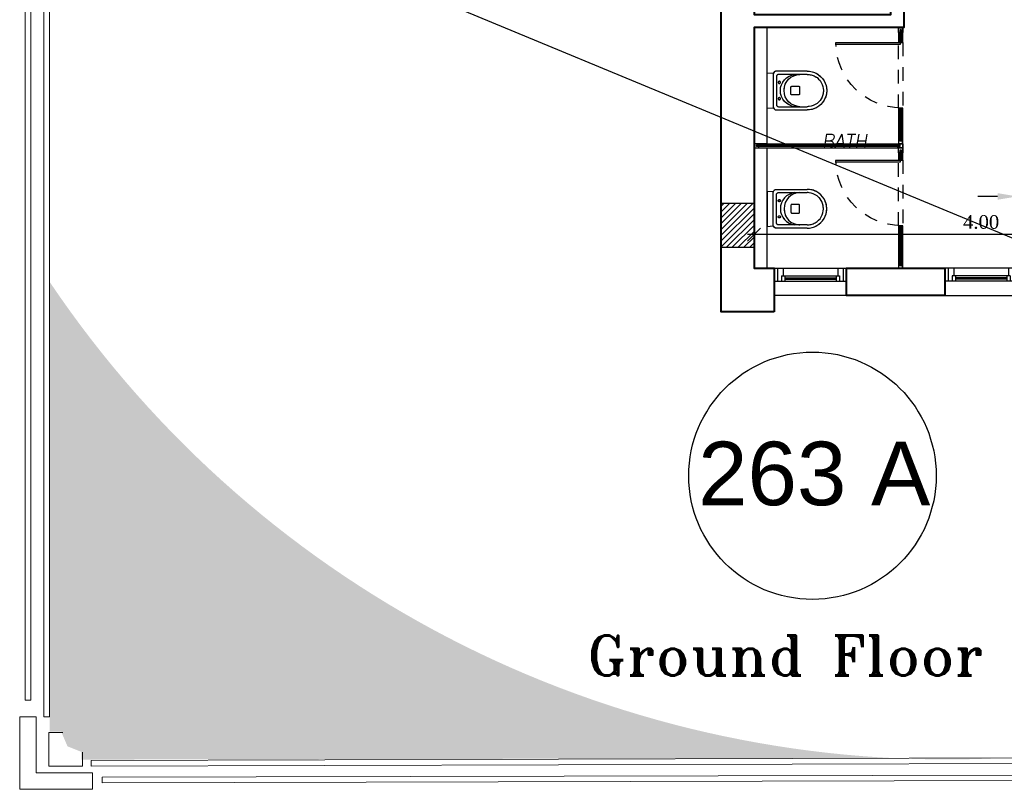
# Model space of a CAD drawing. Header units: metres. Extents: x -710577 to 709766, y -710660 to 709683.
# Tile 23 of 70: x -488.53 to -479.54, y -526.58 to -519.55. Entities that reach past the tile are written whole.
import ezdxf
from ezdxf.enums import TextEntityAlignment as Align

# ---------------------------------------------------------------- set-up
doc = ezdxf.new("R2010")
doc.units = ezdxf.units.M
doc.header["$LTSCALE"] = 50
doc.header["$MEASUREMENT"] = 0
doc.linetypes.add('GR XREF$0$HIDDEN', pattern=[0.375, 0.25, -0.125])
doc.linetypes.add('GR-263$0$ground$0$DOT2', pattern=[0.125, 0, -0.125])
doc.layers.add('500 LEGEND$0$A-TXT-35', color=3, linetype='Continuous', lineweight=35)
doc.layers.add('GR XREF$0$INT- WALL', color=7, linetype='Continuous', lineweight=40)
for name, color, linetype in [('BS XREF$0$INT- ARCH Dim', 8, 'Continuous'), ('DIM-IN', 5, 'Continuous'), ('GR XREF$0$INT- COLUMN', 251, 'Continuous'), ('GR XREF$0$INT- COLUMN HATCH', 8, 'Continuous'), ('GR XREF$0$INT- ELEVATION PLAN', 25, 'Continuous'), ('GR XREF$0$INT- GLASS', 5, 'Continuous'), ('GR XREF$0$INT- SAN', 4, 'Continuous'), ('GR XREF$0$INT- SAN HIDDEN', 254, 'GR XREF$0$HIDDEN'), ('GR XREF$0$INT- WINDOWS', 5, 'Continuous'), ('GR-263$0$ground$0$RN', 3, 'Continuous'), ('M-TXT', 135, 'Continuous'), ('Samrt Heat', 1, 'Continuous'), ('smart heat', 7, 'Continuous')]:
    doc.layers.add(name, color=color, linetype=linetype)
doc.styles.add('Arial', font='arial.ttf', dxfattribs={"width": 0.7, "height": 0.1079999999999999})
doc.styles.add('GR-263$0$ground$0$AXT', font='simplex.shx')
doc.styles.add('GR-263$0$ground$0$ROMANTICBOLD', font='times.ttf')
doc.styles.add('ROMANT', font='romant')
doc.styles.get("Standard").update_dxf_attribs({"font": 'arial.ttf'})
doc.dimstyles.new('GR-263$0$ground$0$DIM-50$0', dxfattribs={"dimscale": 0, "dimtxt": 0.125, "dimasz": 0.06, "dimexe": 0, "dimexo": 0, "dimgap": 0.05, "dimtad": 1, "dimrnd": 0.5, "dimzin": 0, "dimdsep": 46, "dimtxsty": 'GR-263$0$ground$0$ROMANTICBOLD', "dimblk1": 'GR-263$0$ground$0$DTICK', "dimblk2": 'GR-263$0$ground$0$DTICK', "dimsah": 1, "dimcen": 0.1, "dimclrd": 2, "dimclre": 2, "dimclrt": 3, "dimaunit": 1, "dimadec": 0, "dimazin": 0, "dimtfac": 1e-05, "dimtix": 1, "dimtmove": 2, "dimatfit": 3, "dimldrblk": 'GR-263$0$ground$0$DTICK', "dimfxl": 0, "dimtolj": 1, "dimtzin": 0, "dimarcsym": 0})
doc.dimstyles.get("Standard").update_dxf_attribs({"dimtxt": 0.18, "dimasz": 0.18, "dimexe": 0.18, "dimexo": 0.0625, "dimgap": 0.09, "dimtad": 0, "dimtih": 1, "dimtoh": 1, "dimzin": 0, "dimdsep": 46, "dimtxsty": 'Standard', "dimcen": 0.09, "dimadec": 0, "dimazin": 0, "dimtfac": 1, "dimtofl": 0, "dimtmove": 0, "dimatfit": 3, "dimfxl": 1, "dimtolj": 1, "dimtzin": 0, "dimarcsym": 0})

# ---------------------------------------------------------------- blocks, each defined once
blk = doc.blocks.new('GR-263$0$ground$0$RN')
at = {"style": 'GR-263$0$ground$0$AXT', "oblique": 10}
for tag, p in [('R1', (0, 0.75)), ('R2', (0, 0.5)), ('R3', (0, 0.25)), ('R4', (0, 0))]:
    blk.add_attdef(tag, text='', height=0.15, dxfattribs=at).set_placement(p, align=Align.MIDDLE)
blk = doc.blocks.new('GR XREF$0$ground$0$W66')
at = {"layer": 'GR XREF$0$INT- WINDOWS'}
for p, q in [((-0.1200000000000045, 0), (-0.1200000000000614, -0.6599999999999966)), ((-0.1200000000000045, 0), (0, 0)), ((0, 0), (0, -0.6599999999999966)), ((-0.1200000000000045, -0.0300000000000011), (0, -0.0300000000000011)), ((-0.1200000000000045, -0.0800000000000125), (-0.0500000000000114, -0.0800000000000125)), ((-0.0500000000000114, -0.0649999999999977), (-0.0499999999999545, -0.5949999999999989)), ((-0.0500000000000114, -0.0649999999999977), (0, -0.0649999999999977)), ((-0.0500000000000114, -0.0949999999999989), (0, -0.0949999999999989)), ((-0.0300000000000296, -0.0949999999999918), (-0.0300000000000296, -0.565000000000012)), ((-0.0199999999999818, -0.0949999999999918), (-0.0199999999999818, -0.565000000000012)), ((-0.1200000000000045, -0.5799999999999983), (-0.0500000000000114, -0.5799999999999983)), ((-0.0500000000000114, -0.565000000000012), (0, -0.565000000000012)), ((-0.0500000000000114, -0.5949999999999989), (0, -0.5949999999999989)), ((-0.1200000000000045, -0.6299999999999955), (0, -0.6299999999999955)), ((-0.1200000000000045, -0.6599999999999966), (0, -0.6599999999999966))]:
    blk.add_line(p, q, dxfattribs=at)
blk = doc.blocks.new('GR XREF$0$ground$0$A$C7301169D')
at = {"layer": 'GR XREF$0$INT- WINDOWS', "rotation": 90}
blk.add_blockref('GR XREF$0$ground$0$W66', (1.935037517e-07, 0.1200000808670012), dxfattribs=at)
blk = doc.blocks.new('GR XREF$0$W M TOILET')
for p, q in [((0, 16.16238776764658), (5.415210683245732, 15.75)), ((0, 16.16238776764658), (0, -16.16238776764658)), ((0, -16.16238776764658), (5.415210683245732, -15.75))]:
    blk.add_line(p, q)
at = {"flags": 128}
for points in [[(36.41521068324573, -17.74999999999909), (8.415210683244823, -17.75, -0.414213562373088), (5.415210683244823, -14.75), (5.415210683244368, 14.75, -0.4142135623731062), (8.415210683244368, 17.75), (36.41521068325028, 17.75)], [(36.41521068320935, -14.75), (10.41521068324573, -14.75, -0.4142135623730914), (8.415210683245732, -12.75), (8.415210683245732, 12.75, -0.4142135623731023), (10.41521068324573, 14.75), (36.41521068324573, 14.75)]]:
    blk.add_lwpolyline(points, format="xyb", dxfattribs=at)
blk.add_lwpolyline([(29.66117240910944, -3), (29.66117240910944, 3, 0.414213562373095), (28.66117240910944, 4), (22.66117240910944, 4, 0.414213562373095), (21.66117240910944, 3), (21.66117240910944, -3, 0.414213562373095), (22.66117240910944, -4), (28.66117240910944, -4, 0.414213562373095)], format="xyb", close=True)
for centre in [(11.08646366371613, 7.443687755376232), (11.08646366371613, -7.443687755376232)]:
    blk.add_circle(centre, 1)
for centre, radius, start, end in [((26.87314863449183, -9.094947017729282e-13), 14.85064053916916, 96.67416719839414, 263.3258328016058), ((30.1232837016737, -9.094947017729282e-13), 14.75208333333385, 90.96293161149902, 269.037068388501), ((36.66347457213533, 0), 17.75173611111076, 269.1986734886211, 90.80132651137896), ((36.66312734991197, 0), 14.7520833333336, 269.037068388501, 90.96293161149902)]:
    blk.add_arc(centre, radius, start, end)
blk = doc.blocks.new('*U1883')
blk.add_lwpolyline([(2.499999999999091, -0.5), (133.2999999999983, -0.5000000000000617), (133.2999999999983, 0.4999999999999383), (2.499999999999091, 0.5)], close=True)
at = {"layer": 'GR XREF$0$INT- ELEVATION PLAN'}
for points in [[(4.5, 1.899999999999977), (0, 1.899999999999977), (0, -1.900000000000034), (4.5, -1.900000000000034), (4.5, -0.7000000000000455), (2.299999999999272, -0.7000000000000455), (2.299999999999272, 0.6999999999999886), (4.5, 0.6999999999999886)], [(4.399999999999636, 1.799999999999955), (0.1000000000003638, 1.799999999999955), (0.1000000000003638, -1.80000000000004), (4.399999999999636, -1.80000000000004), (4.399999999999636, -0.8000000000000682), (2.199999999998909, -0.8000000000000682), (2.199999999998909, 0.8000000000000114), (4.399999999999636, 0.8000000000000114)], [(131.2999999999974, 1.899999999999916), (135.7999999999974, 1.899999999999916), (135.7999999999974, -1.900000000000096), (131.2999999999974, -1.900000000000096), (131.2999999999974, -0.7000000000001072), (133.4999999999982, -0.7000000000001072), (133.4999999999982, 0.6999999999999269), (131.2999999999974, 0.6999999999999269)], [(131.3999999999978, 1.799999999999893), (135.6999999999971, 1.799999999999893), (135.6999999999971, -1.800000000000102), (131.3999999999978, -1.800000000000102), (131.3999999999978, -0.8000000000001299), (133.5999999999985, -0.8000000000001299), (133.5999999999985, 0.7999999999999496), (131.3999999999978, 0.7999999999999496)]]:
    blk.add_lwpolyline(points, close=True, dxfattribs=at)
for points in [[(4.5, 1.899999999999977), (131.2999999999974, 1.899999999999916)], [(4.5, -1.900000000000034), (131.2999999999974, -1.900000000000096)]]:
    blk.add_lwpolyline(points, dxfattribs=at)
blk = doc.blocks.new('*U1894')
for points in [[(-39.75000000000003, 61.39999999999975), (-38.75000000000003, 61.39999999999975), (-38.75, 1.899999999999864), (-39.75, 1.899999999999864)], [(-40, 2.399999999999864), (-48.8948434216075, 2.399999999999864), (-48.8948434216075, 1.399999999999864), (-40, 1.399999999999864)], [(19.99999999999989, 1.399999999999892), (56.10515595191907, 1.399999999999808), (56.10515595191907, 2.399999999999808), (19.99999999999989, 2.399999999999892)]]:
    blk.add_lwpolyline(points, close=True)
at = {"color": 8, "linetype": 'GR XREF$0$HIDDEN'}
for points in [[(19.99999999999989, 3.799999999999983), (-40, 3.799999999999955)], [(-40, 0), (19.99999999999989, 2.842170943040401e-14)]]:
    blk.add_lwpolyline(points, dxfattribs=at)
blk.add_arc((-40.36269687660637, 0.8864408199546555), 60.1776068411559, 0.5127751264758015, 88.76197152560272, dxfattribs=at)
at = {"layer": 'GR XREF$0$INT- ELEVATION PLAN'}
for points in [[(-46.89484342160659, 3.799999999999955), (-51.39484342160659, 3.799999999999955), (-51.39484342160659, 0), (-46.89484342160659, 0), (-46.89484342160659, 1.200000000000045), (-49.09484342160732, 1.200000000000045), (-49.09484342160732, 2.599999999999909), (-46.89484342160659, 2.599999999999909)], [(-46.99484342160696, 3.700000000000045), (-51.29484342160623, 3.700000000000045), (-51.29484342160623, 0.09999999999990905), (-46.99484342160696, 0.09999999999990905), (-46.99484342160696, 1.099999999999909), (-49.19484342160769, 1.099999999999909), (-49.19484342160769, 2.700000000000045), (-46.99484342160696, 2.700000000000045)], [(54.10515595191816, 3.799999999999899), (58.60515595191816, 3.799999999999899), (58.60515595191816, -5.533588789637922e-14), (54.10515595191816, -5.533588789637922e-14), (54.10515595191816, 1.19999999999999), (56.30515595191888, 1.19999999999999), (56.30515595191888, 2.599999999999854), (54.10515595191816, 2.599999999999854)], [(54.20515595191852, 3.69999999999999), (58.50515595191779, 3.69999999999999), (58.50515595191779, 0.09999999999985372), (54.20515595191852, 0.09999999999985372), (54.20515595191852, 1.099999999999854), (56.40515595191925, 1.099999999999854), (56.40515595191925, 2.69999999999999), (54.20515595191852, 2.69999999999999)]]:
    blk.add_lwpolyline(points, close=True, dxfattribs=at)
for points in [[(-46.89484342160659, 3.799999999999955), (-40, 3.799999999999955), (-40, 0), (-46.89484342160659, 0)], [(54.10515595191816, -5.533588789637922e-14), (19.99999999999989, 2.842170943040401e-14), (19.99999999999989, 3.799999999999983), (54.10515595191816, 3.799999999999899)]]:
    blk.add_lwpolyline(points, dxfattribs=at)
blk = doc.blocks.new('*U1895')
for points in [[(-39.75000000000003, 61.39999999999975), (-38.75000000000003, 61.39999999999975), (-38.75, 1.899999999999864), (-39.75, 1.899999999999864)], [(-40, 2.399999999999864), (-51.28968746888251, 2.399999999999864), (-51.28968746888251, 1.399999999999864), (-40, 1.399999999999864)], [(19.99999999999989, 1.399999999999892), (49.91031253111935, 1.399999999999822), (49.91031253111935, 2.399999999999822), (19.99999999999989, 2.399999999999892)]]:
    blk.add_lwpolyline(points, close=True)
at = {"color": 8, "linetype": 'GR XREF$0$HIDDEN'}
for points in [[(19.99999999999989, 3.799999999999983), (-40, 3.799999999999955)], [(-40, 0), (19.99999999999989, 2.842170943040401e-14)]]:
    blk.add_lwpolyline(points, dxfattribs=at)
blk.add_arc((-40.36269687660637, 0.8864408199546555), 60.1776068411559, 0.5127751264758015, 88.76197152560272, dxfattribs=at)
at = {"layer": 'GR XREF$0$INT- ELEVATION PLAN'}
for points in [[(-49.2896874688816, 3.799999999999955), (-53.7896874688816, 3.799999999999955), (-53.7896874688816, 0), (-49.2896874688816, 0), (-49.2896874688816, 1.200000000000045), (-51.48968746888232, 1.200000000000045), (-51.48968746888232, 2.599999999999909), (-49.2896874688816, 2.599999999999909)], [(-49.38968746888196, 3.700000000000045), (-53.68968746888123, 3.700000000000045), (-53.68968746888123, 0.09999999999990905), (-49.38968746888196, 0.09999999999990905), (-49.38968746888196, 1.099999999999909), (-51.58968746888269, 1.099999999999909), (-51.58968746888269, 2.700000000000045), (-49.38968746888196, 2.700000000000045)], [(47.91031253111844, 3.799999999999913), (52.41031253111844, 3.799999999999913), (52.41031253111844, -4.189557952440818e-14), (47.91031253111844, -4.189557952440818e-14), (47.91031253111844, 1.200000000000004), (50.11031253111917, 1.200000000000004), (50.11031253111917, 2.599999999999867), (47.91031253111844, 2.599999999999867)], [(48.01031253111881, 3.700000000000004), (52.31031253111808, 3.700000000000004), (52.31031253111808, 0.09999999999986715), (48.01031253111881, 0.09999999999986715), (48.01031253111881, 1.099999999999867), (50.21031253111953, 1.099999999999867), (50.21031253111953, 2.700000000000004), (48.01031253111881, 2.700000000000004)]]:
    blk.add_lwpolyline(points, close=True, dxfattribs=at)
for points in [[(-49.2896874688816, 3.799999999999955), (-40, 3.799999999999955), (-40, 0), (-49.2896874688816, 0)], [(47.91031253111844, -4.189557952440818e-14), (19.99999999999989, 2.842170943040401e-14), (19.99999999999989, 3.799999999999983), (47.91031253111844, 3.799999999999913)]]:
    blk.add_lwpolyline(points, dxfattribs=at)
blk = doc.blocks.new('GR-263$0$ground$0$DTICK')
at = {"color": 3}
blk.add_line((-1, -1), (1, 1), dxfattribs=at)
for p, q in [((-1.00000000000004, 0), (1, 0)), ((0, 1), (0, -1))]:
    blk.add_line(p, q)
blk = doc.blocks.new('*D2052')
at = {"layer": 'BS XREF$0$INT- ARCH Dim', "color": 2, "linetype": 'GR-263$0$ground$0$DOT2', "lineweight": -2, "transparency": 16777216}
for p, q in [((-481.8241724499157, -520.7172967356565), (-481.8241724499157, -521.5104749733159)), ((-477.6741735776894, -521.3660547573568), (-477.6741735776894, -521.5104749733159))]:
    blk.add_line(p, q, dxfattribs=at)
at = {"layer": 'BS XREF$0$INT- ARCH Dim', "color": 2, "lineweight": -2, "transparency": 16777216}
blk.add_line((-477.7341735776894, -521.5104749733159), (-481.7641724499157, -521.5104749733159), dxfattribs=at)
at = {"layer": 'BS XREF$0$INT- ARCH Dim', "color": 2, "lineweight": -2, "transparency": 16777216, "xscale": 0.06, "yscale": 0.06, "zscale": 0.06, "rotation": 180}
blk.add_blockref('GR-263$0$ground$0$DTICK', (-481.8241724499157, -521.5104749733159), dxfattribs=at)
at = {"layer": 'BS XREF$0$INT- ARCH Dim', "color": 2, "lineweight": -2, "transparency": 16777216, "xscale": 0.06, "yscale": 0.06, "zscale": 0.06}
blk.add_blockref('GR-263$0$ground$0$DTICK', (-477.6741735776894, -521.5104749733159), dxfattribs=at)
at = {"layer": 'BS XREF$0$INT- ARCH Dim', "color": 3, "transparency": 16777216, "insert": (-479.7491730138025, -521.3967132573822), "char_height": 0.125, "attachment_point": 5, "style": 'GR-263$0$ground$0$ROMANTICBOLD'}
blk.add_mtext('\\A1;4.00', dxfattribs=at)
blk = doc.blocks.new('*D2059')
at = {"layer": 'DIM-IN', "color": 0, "lineweight": -2, "transparency": 16777216}
for p, q in [((-479.4193852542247, -521.7547967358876), (-479.4193852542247, -520.9818364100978)), ((-478.6843852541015, -521.7547967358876), (-478.6843852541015, -520.9818364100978)), ((-479.5993852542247, -521.1618364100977), (-479.7793852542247, -521.1618364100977)), ((-478.5043852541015, -521.1618364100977), (-478.3243852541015, -521.1618364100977))]:
    blk.add_line(p, q, dxfattribs=at)
at = {"layer": 'DIM-IN', "color": 0, "transparency": 16777216}
for points in [[(-479.5993852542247, -521.1318364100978), (-479.5993852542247, -521.1918364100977), (-479.4193852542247, -521.1618364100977)], [(-478.5043852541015, -521.1318364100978), (-478.5043852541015, -521.1918364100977), (-478.6843852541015, -521.1618364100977)]]:
    blk.add_solid(points, dxfattribs=at)
at = {"layer": 'DIM-IN', "color": 0, "transparency": 16777216, "insert": (-479.0518852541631, -521.1618364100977), "char_height": 0.18, "attachment_point": 5}
blk.add_mtext('\\A1;0.74', dxfattribs=at)

msp = doc.modelspace()

# ---------------------------------------------------------------- hatches: boundary and pattern name
at = {"layer": '500 LEGEND$0$A-TXT-35'}
h = msp.add_hatch(color=1, dxfattribs=at)
h.dxf.hatch_style = 1
edge = h.paths.add_edge_path()
edge.add_line((-488.2625130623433, -526.0572400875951), (-488.155301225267, -526.0572400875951))
edge.add_line((-488.1553012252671, -526.0572400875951), (-488.0977924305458, -526.1912317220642))
edge.add_line((-488.0977924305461, -526.1912317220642), (-487.970451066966, -526.2420902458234))
edge.add_line((-487.9704510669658, -526.2420902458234), (-487.9704510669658, -526.3123351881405))
edge.add_line((-487.9704510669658, -526.3123351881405), (-479.5434069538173, -526.2970758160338))
edge.add_arc((-480.0621743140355, -516.4312501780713), 9.879455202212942, 213.8971969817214, 273.0099692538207, ccw=False)
edge.add_line((-488.2625130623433, -521.941066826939), (-488.2625130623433, -526.0572400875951))
at = {"layer": 'GR XREF$0$INT- COLUMN HATCH'}
h = msp.add_hatch(dxfattribs=at)
h.set_pattern_fill('ANSI31', color=256, scale=0.3000000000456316, style=0)
h.set_pattern_definition([(45, (275.9265325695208, -767.5390738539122), (-0.02651650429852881, 0.02651650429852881), [])])
h.paths.add_polyline_path([(-482.1243853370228, -521.6270858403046), (-481.8243853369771, -521.6270858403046), (-481.8243852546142, -521.2270855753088), (-482.1243852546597, -521.2270855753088)])

# ---------------------------------------------------------------- linework, layer by layer
at = {"layer": 'GR XREF$0$INT- COLUMN'}
msp.add_lwpolyline([(-482.1243853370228, -521.6270858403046), (-481.8243853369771, -521.6270858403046), (-481.8243852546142, -521.2270855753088), (-482.1243852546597, -521.2270855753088)], close=True, dxfattribs=at)
at = {"layer": 'GR XREF$0$INT- ELEVATION PLAN'}
for points in [[(-481.7041724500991, -520.6792967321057), (-481.7041724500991, -519.6172967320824), (-481.8241724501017, -519.6172967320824), (-481.8241724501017, -521.8172967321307), (-481.7041724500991, -521.8172967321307), (-481.7041724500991, -520.7172967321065)], [(-481.7041724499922, -520.6792967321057), (-481.7041724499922, -519.6172967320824), (-481.8241724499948, -519.6172967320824), (-481.8241724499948, -521.8172967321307), (-481.7041724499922, -521.8172967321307), (-481.7041724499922, -520.7172967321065)], [(-481.7041724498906, -520.6792967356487), (-481.7041724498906, -519.6172967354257), (-481.8241724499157, -519.6172967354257), (-481.8241724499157, -521.8172967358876), (-481.7041724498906, -521.8172967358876), (-481.7041724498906, -520.7172967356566)], [(-481.7041724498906, -520.6792967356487), (-481.8241724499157, -520.6792967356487)], [(-481.8241724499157, -520.7172967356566), (-481.7041724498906, -520.7172967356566)]]:
    msp.add_lwpolyline(points, dxfattribs=at)
at = {"layer": 'GR XREF$0$INT- WALL'}
msp.add_lwpolyline([(-481.6393852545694, -522.2172967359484), (-482.1241639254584, -522.2172967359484), (-482.1243852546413, -517.6172967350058), (-481.8243852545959, -517.6172967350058), (-481.8241427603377, -519.4972967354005), (-480.5744222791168, -519.4972967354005), (-480.5744222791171, -519.382296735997), (-480.4544222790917, -519.382296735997), (-480.4542362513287, -519.6172967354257), (-481.8241724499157, -519.6172967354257), (-481.8241724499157, -521.8172967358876), (-481.6393852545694, -521.8172967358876), (-481.6393852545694, -522.2172967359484)], dxfattribs=at)
msp.add_lwpolyline([(-480.0793852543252, -522.0672967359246), (-480.9793852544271, -522.0672967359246), (-480.9793852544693, -521.8172967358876), (-480.0793852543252, -521.8172967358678)], close=True, dxfattribs=at)
at = {"layer": 'GR XREF$0$INT- WINDOWS'}
for p, q in [((-480.9793852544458, -522.0672967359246), (-481.6393852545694, -522.0672967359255)), ((-480.0793852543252, -522.0672967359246), (-479.4193852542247, -522.0672967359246))]:
    msp.add_line(p, q, dxfattribs=at)
at = {"layer": 'GR-263$0$ground$0$RN'}
msp.add_circle((-481.2903014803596, -523.7164829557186), 1.13063356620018, dxfattribs=at)
at = {"layer": 'Samrt Heat', "color": 240, "lineweight": 0, "true_color": 0xed1f24}
for p, q in [((-487.7809146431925, -526.473526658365), (-451.7387775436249, -526.3868959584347)), ((-487.7809146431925, -526.524047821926), (-451.7387775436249, -526.4374171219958))]:
    msp.add_line(p, q, dxfattribs=at)
at = {"layer": 'smart heat', "color": 240, "lineweight": 0, "true_color": 0xed1f24}
for p, q in [((-488.3142395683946, -500.9914398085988), (-488.3142395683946, -525.9202476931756)), ((-488.2637184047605, -500.9914398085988), (-488.2637184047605, -525.9202476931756)), ((-488.4336358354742, -501.141846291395), (-488.4336358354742, -525.7686842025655)), ((-488.4841569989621, -525.7686842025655), (-488.4336358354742, -525.7686842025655)), ((-488.5349488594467, -525.9202476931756), (-488.5349488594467, -526.5842342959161)), ((-488.3833853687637, -525.9202476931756), (-488.5349488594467, -525.9202476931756)), ((-488.3833853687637, -525.9202476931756), (-488.3833853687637, -526.432670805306)), ((-488.3142395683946, -525.9202476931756), (-488.2637184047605, -525.9202476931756)), ((-488.1401184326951, -526.0636020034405), (-488.2700270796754, -526.0636020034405)), ((-488.2700270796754, -526.0636020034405), (-488.2700270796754, -526.3739404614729)), ((-487.9596886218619, -526.3739404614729), (-487.9596886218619, -526.2440318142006)), ((-487.8812944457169, -526.3219631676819), (-457.6000843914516, -526.2353324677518)), ((-487.8812944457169, -526.372484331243), (-457.6000843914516, -526.2858536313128)), ((-487.8812944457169, -526.3219631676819), (-487.8812944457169, -526.372484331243)), ((-488.3833853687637, -526.432670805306), (-487.870962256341, -526.432670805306)), ((-488.2700270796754, -526.3739404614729), (-487.9596886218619, -526.3739404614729)), ((-487.870962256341, -526.5842342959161), (-487.870962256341, -526.432670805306)), ((-487.7809146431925, -526.473526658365), (-487.7809146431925, -526.524047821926)), ((-488.5349488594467, -526.5842342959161), (-487.870962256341, -526.5842342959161))]:
    msp.add_line(p, q, dxfattribs=at)
at = {"layer": 'smart heat', "color": 1, "lineweight": 0}
msp.add_line((-488.4841569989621, -501.141846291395), (-488.4841569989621, -525.7686842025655), dxfattribs=at)

# ---------------------------------------------------------------- block references
at = {"layer": 'GR XREF$0$INT- GLASS', "xscale": -0.01000000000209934, "yscale": 0.01000000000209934, "zscale": 0.01000000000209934, "rotation": 90}
for name, p in [('*U1895', (-480.4661724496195, -520.1551936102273)), ('*U1894', (-480.4661724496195, -521.2312451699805))]:
    msp.add_blockref(name, p, dxfattribs=at)
at = {"layer": 'GR XREF$0$INT- GLASS', "xscale": 0.01000000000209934, "yscale": 0.01000000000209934, "zscale": 0.01000000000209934}
msp.add_blockref('*U1883', (-481.8241724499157, -520.6982967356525), dxfattribs=at)
at = {"layer": 'GR XREF$0$INT- SAN', "rotation": 180}
for p, xscale, yscale, zscale in [((-481.7041724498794, -520.1932193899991), -0.01000000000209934, 0.01000000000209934, 0.01000000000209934), ((-481.7041724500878, -520.1932193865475), -0.01000000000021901, 0.01000000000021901, 0.01000000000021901), ((-481.7041724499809, -520.1932193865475), -0.01000000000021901, 0.01000000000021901, 0.01000000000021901)]:
    msp.add_blockref('GR XREF$0$W M TOILET', p, dxfattribs=dict(at, xscale=xscale, yscale=yscale, zscale=zscale))
at = {"layer": 'GR XREF$0$INT- SAN'}
for p, xscale, yscale, zscale in [((-481.7041724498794, -521.2742709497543), 0.01000000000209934, 0.01000000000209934, 0.01000000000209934), ((-481.7041724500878, -521.2742709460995), 0.01000000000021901, 0.01000000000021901, 0.01000000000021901), ((-481.7041724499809, -521.2742709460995), 0.01000000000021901, 0.01000000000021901, 0.01000000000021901)]:
    msp.add_blockref('GR XREF$0$W M TOILET', p, dxfattribs=dict(at, xscale=xscale, yscale=yscale, zscale=zscale))
at = {"layer": 'GR XREF$0$INT- SAN HIDDEN', "rotation": 180}
for p, xscale, yscale, zscale in [((-481.7041724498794, -520.1932193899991), -0.01000000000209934, 0.01000000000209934, 0.01000000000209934), ((-481.7041724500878, -520.1932193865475), -0.01000000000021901, 0.01000000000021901, 0.01000000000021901), ((-481.7041724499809, -520.1932193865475), -0.01000000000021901, 0.01000000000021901, 0.01000000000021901)]:
    msp.add_blockref('GR XREF$0$W M TOILET', p, dxfattribs=dict(at, xscale=xscale, yscale=yscale, zscale=zscale))
at = {"layer": 'GR XREF$0$INT- SAN HIDDEN'}
for p, xscale, yscale, zscale in [((-481.7041724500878, -521.2742709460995), 0.01000000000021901, 0.01000000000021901, 0.01000000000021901), ((-481.7041724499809, -521.2742709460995), 0.01000000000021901, 0.01000000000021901, 0.01000000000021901), ((-481.7041724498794, -521.2742709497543), 0.01000000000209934, 0.01000000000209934, 0.01000000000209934)]:
    msp.add_blockref('GR XREF$0$W M TOILET', p, dxfattribs=dict(at, xscale=xscale, yscale=yscale, zscale=zscale))
at = {"layer": 'GR XREF$0$INT- WINDOWS', "xscale": -1, "rotation": 180}
msp.add_blockref('GR XREF$0$ground$0$A$C7301169D', (-481.6393854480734, -521.8172966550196), dxfattribs=at)
at = {"layer": 'GR XREF$0$INT- WINDOWS', "rotation": 180}
msp.add_blockref('GR XREF$0$ground$0$A$C7301169D', (-479.4193850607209, -521.8172966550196), dxfattribs=at)
at = {"layer": 'GR-263$0$ground$0$RN'}
ref = msp.add_blockref('GR-263$0$ground$0$RN', (-480.9996698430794, -521.0728963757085), dxfattribs=dict(at, xscale=-0.8333333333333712, yscale=0.8333333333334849, zscale=0.8333333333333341))
ref.add_attrib('R2', 'BATH', dxfattribs={"layer": '0', "height": 0.1250000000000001, "style": 'GR-263$0$ground$0$AXT', "oblique": 10}).set_placement((-480.9996698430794, -520.6562297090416), align=Align.MIDDLE)
ref = msp.add_blockref('GR-263$0$ground$0$RN', (-481.2744109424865, -523.7011229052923), dxfattribs=dict(at, xscale=0.01185875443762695, yscale=0.01185875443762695, zscale=0.01185875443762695))
ref.add_attrib('R2', '263 A', dxfattribs={"layer": '0', "height": 0.5812100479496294, "style": 'Arial'}).set_placement((-481.2744109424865, -523.6951935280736), align=Align.MIDDLE)

# ---------------------------------------------------------------- texts
at = {"layer": 'M-TXT', "color": 244, "true_color": 0x991b1e, "style": 'ROMANT'}
msp.add_text('Ground Floor Plan', height=0.3641826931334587, dxfattribs=at).set_placement((-483.3476173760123, -525.5427028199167))

# ---------------------------------------------------------------- dimensions: what is measured, and where the dimension line sits
at = {"layer": 'BS XREF$0$INT- ARCH Dim', "color": 2}
dim = msp.add_linear_dim(base=(-481.8241724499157, -521.5104749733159), p1=(-477.6741735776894, -521.3660547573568), p2=(-481.8241724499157, -520.7172967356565), dimstyle='GR-263$0$ground$0$DIM-50$0', override={"dimscale": 1}, dxfattribs=at)
dim.commit()
dim.dimension.update_dxf_attribs({"geometry": '*D2052', "text_midpoint": (-479.7491730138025, -521.3967132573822)})
at = {"layer": 'DIM-IN', "color": 0}
dim = msp.add_linear_dim(base=(-479.4193852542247, -521.1618364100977), p1=(-478.6843852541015, -521.8172967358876), p2=(-479.4193852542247, -521.8172967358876), dimstyle='Standard', dxfattribs=at)
dim.commit()
dim.dimension.update_dxf_attribs({"geometry": '*D2059', "text_midpoint": (-479.0518852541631, -521.1618364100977)})

# ---------------------------------------------------------------- leaders
at = {"layer": 'Samrt Heat', "color": 0, "linetype": 'Continuous', "lineweight": -3}
msp.add_leader([(-479.0454926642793, -521.7188359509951), (-486.2284897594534, -518.7362286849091)], dimstyle='Standard', dxfattribs=at)

doc.saveas('drawing.dxf')
